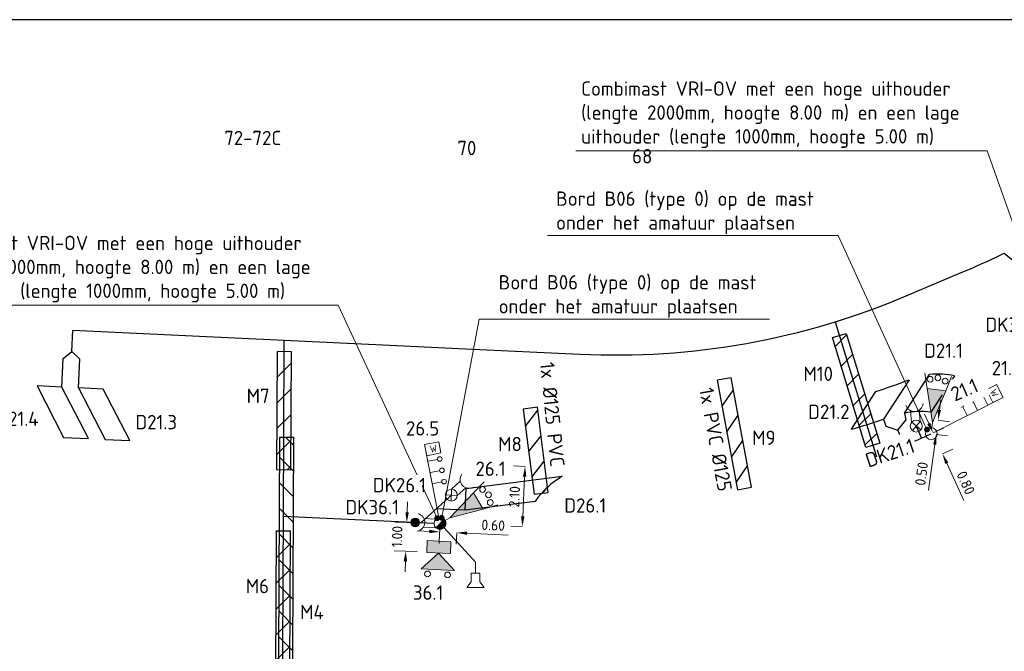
# Model space of a CAD drawing. Header units: metres. Extents: x 196669 to 197699, y 355514 to 356669.
# Tile 8 of 20: x 197149 to 197183, y 355721 to 355743. Entities that reach past the tile are written whole.
import ezdxf
from ezdxf import colors
from ezdxf.entities.mleader import LeaderData, LeaderLine
from ezdxf.enums import TextEntityAlignment as Align
from ezdxf.math import Vec2, Vec3

# ---------------------------------------------------------------- set-up
doc = ezdxf.new("R2010")
doc.units = ezdxf.units.M
doc.layers.get('Defpoints').update_dxf_attribs({"color": 151})
for name, color, linetype, lineweight in [('B-WE-KL-MANTELBUIS-T25', 7, 'Continuous', 25), ('B-WE-OG-BEBOUWING_HUISNUMMER-T35', 252, 'Continuous', 9), ('N-WE-KL-MANTELBUIS-G', 4, 'Continuous', 25), ('N-WE-KL-MANTELBUIS-T25', 4, 'Continuous', 25), ('N-WE-KL-VRI_KABEL-G', 30, 'Continuous', 30), ('N-WE-KL-VRI_UITSLIJPER-G', 130, 'Continuous', 30), ('N-WE-VW-VRI-ONTRUIMINGSTIJDEN_OTTO-G', 7, 'Continuous', 25), ('N-WE-VW-VRI-SYMBOOL-G', 7, 'Continuous', 13), ('N-WE-VW-VRI-T25', 7, 'Continuous', 20), ('N-WE-VW-VRI_DETECTIELUS-G', 3, 'Continuous', 30), ('N-WE-VW-VRI_DETECTIELUS-T25', 7, 'Continuous', 30), ('V-WE-KL-MANTELBUIS-G', 1, 'Continuous', 25), ('V-WE-KL-MANTELBUIS-T25', 1, 'Continuous', 25), ('X-XX-AL-M', 7, 'Continuous', 13)]:
    doc.layers.add(name, color=color, linetype=linetype, lineweight=lineweight)
doc.styles.add('ISO', font='ISO.shx')
doc.styles.add('NLCS-ISO-M200-T18', font='NLCS-ISO.ttf', dxfattribs={"height": 0.36})
doc.styles.add('NLCS-ISO-M200-T25', font='NLCS-ISO.ttf', dxfattribs={"height": 0.5})
doc.dimstyles.new('NLCS-M200-T18-PIJL_L2_H1', dxfattribs={"dimscale": 0.2, "dimtxt": 2.5, "dimasz": 1.8, "dimexe": 2, "dimexo": 2, "dimgap": 0.7, "dimtad": 1, "dimzin": 0, "dimdsep": 46, "dimtxsty": 'NLCS-ISO-M200-T18', "dimcen": 0, "dimdle": 2, "dimclrd": 256, "dimclre": 256, "dimclrt": 256, "dimadec": 1, "dimazin": 0, "dimtfac": 1, "dimtdec": 3, "dimtofl": 0, "dimtmove": 0, "dimatfit": 3, "dimfxl": 2, "dimfxlon": 1, "dimtfillclr": 256, "dimtolj": 1, "dimtzin": 0, "dimlwd": -1, "dimlwe": -1, "dimarcsym": 0})

# ---------------------------------------------------------------- blocks, each defined once
blk = doc.blocks.new('Drukknop met waitsignalering_1')
at = {"layer": 'N-WE-VW-VRI-SYMBOOL-G', "linetype": 'Continuous', "extrusion": (0, 0, -1)}
blk.add_hatch(color=256, dxfattribs=at).paths.add_polyline_path([(-1.018, 0.002, 1), (-0.718, 0.002, 1)])
at = {"layer": 'N-WE-VW-VRI-SYMBOOL-G'}
for p, q in [((0.134, 0.157), (0.574, 0.157)), ((0.15, -0.143), (0.565, -0.143))]:
    blk.add_line(p, q, dxfattribs=at)
blk.add_circle((0.868, 0.002), 0.15, dxfattribs=at)
blk.add_arc((0.836, 0), 0.306, 101.0944, 258.9056, dxfattribs=at)
blk = doc.blocks.new('A$C98d8e760')
at = {"layer": 'N-WE-VW-VRI-SYMBOOL-G'}
for p, q in [((0.826, 0), (1.405, 0.579)), ((0.413, 0), (0, 0)), ((0.826, 0), (1.405, -0.579))]:
    blk.add_line(p, q, dxfattribs=at)
at = {"layer": 'N-WE-VW-VRI-SYMBOOL-G', "flags": 128}
for points in [[(0.413, 0.413), (0.826, 0.413), (0.826, -0.413), (0.413, -0.413)], [(0.826, 0), (1.405, 0.579), (1.405, -0.579)]]:
    blk.add_lwpolyline(points, close=True, dxfattribs=at)
at = {"layer": 'N-WE-VW-VRI-SYMBOOL-G'}
for centre in [(1.571, 0.35), (1.571, -0.35)]:
    blk.add_circle(centre, 0.1, dxfattribs=at)
at = {"layer": 'N-WE-VW-VRI-SYMBOOL-G', "extrusion": (0, 0, -1)}
blk.add_solid([(-0.413, 0.413), (-0.826, 0.413), (-0.413, -0.413), (-0.826, -0.413)], dxfattribs=at)
at = {"layer": 'N-WE-VW-VRI-SYMBOOL-G'}
blk.add_solid([(0.826, 0), (1.405, 0.579), (1.405, -0.579)], dxfattribs=at)
blk = doc.blocks.new('*U11')
at = {"layer": 'N-WE-VW-VRI-SYMBOOL-G'}
for p, q in [((-1.323, 0.25), (1.277, 0.25)), ((-0.123, 0.25), (-0.123, -0.09)), ((0.277, 0.25), (0.277, -0.09)), ((0.677, 0.25), (0.677, -0.09))]:
    blk.add_line(p, q, dxfattribs=at)
at = {"layer": 'N-WE-VW-VRI-SYMBOOL-G', "flags": 128}
blk.add_lwpolyline([(0.877, -0.25), (1.277, -0.25), (1.277, 0.25), (0.877, 0.25)], close=True, dxfattribs=at)
at = {"layer": 'N-WE-VW-VRI-SYMBOOL-G'}
for centre in [(-0.123, -0.17), (0.277, -0.17), (0.677, -0.17)]:
    blk.add_circle(centre, 0.08, dxfattribs=at)
at = {"layer": 'N-WE-VW-VRI-SYMBOOL-G', "style": 'ISO'}
blk.add_text('W', height=0.25, rotation=270, dxfattribs=at).set_placement((0.948, 0.1))
blk = doc.blocks.new('Lantaarn 3 x 200 mm LED2 met fietssjabloon_1')
at = {"layer": 'N-WE-VW-VRI-SYMBOOL-G'}
for p, q in [((1.343, 0.331), (1.859, 0.469)), ((0.186, 0), (0, 0)), ((1.343, -0.331), (1.859, -0.469))]:
    blk.add_line(p, q, dxfattribs=at)
at = {"layer": 'N-WE-VW-VRI-SYMBOOL-G', "flags": 128}
blk.add_lwpolyline([(0.186, 0), (1.343, 0.331), (1.343, -0.331)], close=True, dxfattribs=at)
at = {"layer": 'N-WE-VW-VRI-SYMBOOL-G'}
for centre in [(1.674, 0.265), (1.757, 0), (1.674, -0.265)]:
    blk.add_circle(centre, 0.1, dxfattribs=at)
blk.add_solid([(0.186, 0), (1.343, 0.331), (1.343, -0.331)], dxfattribs=at)
blk = doc.blocks.new('Mast met drukknop_1')
at = {"layer": 'N-WE-VW-VRI-SYMBOOL-G'}
for p, q in [((-0.146, -0.146), (0.146, 0.146)), ((-0.146, 0.146), (0.146, -0.146)), ((0.142, 0.15), (0.556, 0.15)), ((0.143, -0.15), (0.548, -0.15))]:
    blk.add_line(p, q, dxfattribs=at)
blk.add_circle((0, 0), 0.207, dxfattribs=at)
blk.add_arc((0.818, -0.007), 0.306, 101.0944, 258.9056, dxfattribs=at)
blk = doc.blocks.new('Rateltikker_1')
at = {"layer": 'N-WE-VW-VRI-SYMBOOL-G', "flags": 128}
blk.add_lwpolyline([(1.757, 0.787), (1.383, 0.857), (0, 0)], dxfattribs=at)
blk.add_lwpolyline([(2.079, 0.879), (2.303, 0.99), (2.193, 0.4), (2.024, 0.584), (1.729, 0.639), (1.784, 0.934)], close=True, dxfattribs=at)
blk = doc.blocks.new('*D997')
at = {"layer": 'Defpoints', "color": 0, "transparency": 16777216}
for p in [(197166.624, 355727.484), (197166.274, 355725.396), (197166.524, 355725.384)]:
    blk.add_point(p, dxfattribs=at)
at = {"layer": 'X-XX-AL-M', "transparency": 16777216}
for p, q in [((197166.373, 355727.496), (197165.973, 355727.514)), ((197166.356, 355727.136), (197166.291, 355725.756)), ((197166.274, 355725.396), (197165.874, 355725.415))]:
    blk.add_line(p, q, dxfattribs=at)
for points in [[(197166.296, 355727.139), (197166.416, 355727.133), (197166.373, 355727.496)], [(197166.231, 355725.759), (197166.351, 355725.753), (197166.274, 355725.396)]]:
    blk.add_solid(points, dxfattribs=at)
at = {"layer": 'X-XX-AL-M', "transparency": 16777216, "insert": (197166.003, 355726.439), "char_height": 0.36, "attachment_point": 5, "rotation": 87.2883, "style": 'NLCS-ISO-M200-T18'}
blk.add_mtext('\\A1;2.10', dxfattribs=at)
blk = doc.blocks.new('*D998')
at = {"layer": 'Defpoints', "color": 0, "transparency": 16777216}
for p in [(197163.422, 355725.498), (197163.387, 355724.5)]:
    blk.add_point(p, dxfattribs=at)
at = {"layer": 'X-XX-AL-M', "transparency": 16777216}
for p, q in [((197162.26, 355725.898), (197162.272, 355726.258)), ((197162.647, 355725.525), (197161.847, 355725.553)), ((197162.612, 355724.527), (197161.813, 355724.555)), ((197162.2, 355724.181), (197162.187, 355723.821))]:
    blk.add_line(p, q, dxfattribs=at)
for points in [[(197162.2, 355725.901), (197162.32, 355725.896), (197162.247, 355725.539)], [(197162.14, 355724.183), (197162.26, 355724.179), (197162.212, 355724.541)]]:
    blk.add_solid(points, dxfattribs=at)
at = {"layer": 'X-XX-AL-M', "transparency": 16777216, "insert": (197161.91, 355725.051), "char_height": 0.36, "attachment_point": 5, "rotation": 87.9985, "style": 'NLCS-ISO-M200-T18', "bg_fill": 3, "box_fill_scale": 1.1, "bg_fill_color": 256, "bg_fill_true_color": 13158600, "bg_fill_transparency": 0}
blk.add_mtext('\\A1;1.00', dxfattribs=at)
at = {"layer": 'Defpoints', "color": 0, "transparency": 16777216}
blk.add_point((197162.212, 355724.541), dxfattribs=at)
blk = doc.blocks.new('*D999')
at = {"layer": 'Defpoints', "color": 0, "transparency": 16777216}
for p in [(197163.405, 355725.507), (197164.005, 355725.479), (197163.991, 355725.185)]:
    blk.add_point(p, dxfattribs=at)
at = {"layer": 'X-XX-AL-M', "transparency": 16777216}
for p, q in [((197163.032, 355725.231), (197162.672, 355725.248)), ((197163.392, 355725.214), (197163.373, 355724.814)), ((197163.991, 355725.185), (197163.972, 355724.786)), ((197164.35, 355725.168), (197165.781, 355725.101))]:
    blk.add_line(p, q, dxfattribs=at)
for points in [[(197163.035, 355725.291), (197163.029, 355725.171), (197163.392, 355725.214)], [(197164.353, 355725.228), (197164.348, 355725.108), (197163.991, 355725.185)]]:
    blk.add_solid(points, dxfattribs=at)
at = {"layer": 'X-XX-AL-M', "transparency": 16777216, "insert": (197165.261, 355725.446), "char_height": 0.36, "attachment_point": 5, "rotation": 357.2883, "style": 'NLCS-ISO-M200-T18'}
blk.add_mtext('\\A1;0.60', dxfattribs=at)
blk = doc.blocks.new('Combinatiemast openbare verlichting_2')
at = {"layer": 'N-WE-VW-VRI-SYMBOOL-G', "linetype": 'Continuous'}
blk.add_hatch(color=256, dxfattribs=at).paths.add_polyline_path([(-0.207, 0, 1), (0.207, 0)])
at = {"layer": 'N-WE-VW-VRI-SYMBOOL-G'}
blk.add_line((-0.207, 0), (0.207, 0), dxfattribs=at)
for start, end in [(360, 180), (180, 360)]:
    blk.add_arc((0, 0), 0.207, start, end, dxfattribs=at)
blk = doc.blocks.new('Universeelmast_1')
at = {"layer": 'N-WE-VW-VRI-SYMBOOL-G'}
blk.add_circle((0, 0), 0.207, dxfattribs=at)
blk = doc.blocks.new('*D1023')
at = {"layer": 'Defpoints', "color": 0, "transparency": 16777216}
for p in [(197180.533, 355728.636), (197180.864, 355727.908), (197180.925, 355727.935)]:
    blk.add_point(p, dxfattribs=at)
at = {"layer": 'X-XX-AL-M', "transparency": 16777216}
for p, q in [((197180.445, 355728.992), (197180.296, 355729.319)), ((197180.594, 355728.664), (197180.958, 355728.829)), ((197180.925, 355727.935), (197181.289, 355728.101)), ((197181.074, 355727.608), (197181.666, 355726.304))]:
    blk.add_line(p, q, dxfattribs=at)
for points in [[(197180.5, 355729.016), (197180.391, 355728.967), (197180.594, 355728.664)], [(197181.129, 355727.632), (197181.019, 355727.583), (197180.925, 355727.935)]]:
    blk.add_solid(points, dxfattribs=at)
at = {"layer": 'X-XX-AL-M', "transparency": 16777216, "insert": (197181.736, 355726.924), "char_height": 0.36, "attachment_point": 5, "rotation": 294.4344, "style": 'NLCS-ISO-M200-T18', "bg_fill": 3, "box_fill_scale": 1.1, "bg_fill_color": 256, "bg_fill_true_color": 13158600, "bg_fill_transparency": 0}
blk.add_mtext('\\A1;0.80', dxfattribs=at)
blk = doc.blocks.new('*D1024')
at = {"layer": 'Defpoints', "color": 0, "transparency": 16777216}
for p in [(197180.6, 355729.132), (197180.77, 355729.109), (197180.533, 355728.636)]:
    blk.add_point(p, dxfattribs=at)
at = {"layer": 'X-XX-AL-M', "transparency": 16777216}
for p, q in [((197180.818, 355729.466), (197180.866, 355729.822)), ((197180.77, 355729.109), (197181.166, 355729.055)), ((197180.703, 355728.613), (197181.099, 355728.56)), ((197180.655, 355728.257), (197180.44, 355726.667))]:
    blk.add_line(p, q, dxfattribs=at)
for points in [[(197180.758, 355729.474), (197180.877, 355729.458), (197180.77, 355729.109)], [(197180.595, 355728.265), (197180.714, 355728.249), (197180.703, 355728.613)]]:
    blk.add_solid(points, dxfattribs=at)
at = {"layer": 'X-XX-AL-M', "transparency": 16777216, "insert": (197180.195, 355727.241), "char_height": 0.36, "attachment_point": 5, "rotation": 82.3202, "style": 'NLCS-ISO-M200-T18', "bg_fill": 3, "box_fill_scale": 1.1, "bg_fill_color": 256, "bg_fill_true_color": 13158600, "bg_fill_transparency": 0}
blk.add_mtext('\\A1;0.50', dxfattribs=at)
blk = doc.blocks.new('_Dot')
at = {"color": 0, "linetype": 'ByBlock', "lineweight": -2}
blk.add_line((-0.5, 0), (-1, 0), dxfattribs=at)
at = {"color": 0, "linetype": 'ByBlock', "const_width": 0.5}
blk.add_lwpolyline([(-0.25, 0, 1), (0.25, 0, 1)], format="xyb", close=True, dxfattribs=at)

msp = doc.modelspace()

# ---------------------------------------------------------------- hatches: boundary and pattern name
at = {"layer": 'N-WE-KL-MANTELBUIS-G'}
h = msp.add_hatch(dxfattribs=at)
h.set_pattern_fill('ANSI31', color=256, scale=0.2, angle=359.7697667)
h.paths.add_polyline_path([(197157.704, 355727.384), (197158.204, 355727.382), (197158.223, 355731.497), (197157.723, 355731.499)])
h.paths.add_polyline_path([(197158.194, 355725.251), (197157.694, 355725.253), (197157.661, 355717.936), (197158.161, 355717.934)])
at = {"layer": 'V-WE-KL-MANTELBUIS-G'}
h = msp.add_hatch(dxfattribs=at)
h.set_pattern_fill('ANSI31', color=256, scale=0.2, angle=190.5055229)
h.paths.add_polyline_path([(197173.774, 355726.685), (197174.266, 355726.776), (197173.558, 355730.59), (197173.067, 355730.499)])
h = msp.add_hatch(dxfattribs=at)
h.set_pattern_fill('ANSI31', color=256, scale=0.2, angle=187.2335477)
h.paths.add_polyline_path([(197166.307, 355729.497), (197166.684, 355726.529), (197167.18, 355726.592), (197166.803, 355729.559)])
h = msp.add_hatch(dxfattribs=at)
h.set_pattern_fill('ANSI31', color=256, scale=0.2, angle=90)
h.paths.add_polyline_path([(197157.806, 355728.503), (197157.766, 355718.503), (197158.266, 355718.501), (197158.306, 355728.501)])

# ---------------------------------------------------------------- linework, layer by layer
at = {"layer": 'N-WE-KL-MANTELBUIS-G'}
msp.add_line((197157.696, 355725.253), (197158.196, 355725.251), dxfattribs=at)
at = {"layer": 'N-WE-KL-MANTELBUIS-G', "flags": 128}
msp.add_lwpolyline([(197158.205, 355727.382), (197158.223, 355731.497), (197157.723, 355731.499), (197157.705, 355727.384)], close=True, dxfattribs=at)
msp.add_lwpolyline([(197157.696, 355725.253), (197157.664, 355717.936), (197158.164, 355717.934), (197158.196, 355725.251)], dxfattribs=at)
at = {"layer": 'N-WE-KL-VRI_KABEL-G'}
for p, q in [((197150.571, 355731.498), (197150.607, 355732.247)), ((197179.363, 355728.764), (197179.564, 355728.212)), ((197164.028, 355725.978), (197163.274, 355726.014))]:
    msp.add_line(p, q, dxfattribs=at)
at = {"layer": 'N-WE-KL-VRI_KABEL-G', "flags": 128}
for points in [[(197181.493, 355734.22), (197181.978, 355734.425, 0.015081), (197183.071, 355734.928), (197186.834, 355731.915)], [(197150.607, 355732.247), (197161.897, 355731.712), (197164.295, 355731.598), (197168.283, 355731.41, 0.112565), (197179.663, 355733.443), (197181.493, 355734.22)], [(197178.619, 355727.831, 0.01424), (197180.533, 355728.636)]]:
    msp.add_lwpolyline(points, format="xyb", dxfattribs=at)
for points in [[(197157.956, 355728.502), (197157.978, 355731.898)], [(197150.271, 355731.262), (197150.571, 355731.498), (197150.848, 355731.235)], [(197178.95, 355728.903), (197179.363, 355728.764), (197179.651, 355729.108)], [(197180.009, 355728.902), (197180.194, 355728.484)], [(197163.802, 355726.494), (197162.75, 355725.538)], [(197157.945, 355725.766), (197163.199, 355725.517)]]:
    msp.add_lwpolyline(points, dxfattribs=at)
at = {"layer": 'N-WE-KL-VRI_KABEL-G'}
msp.add_lwpolyline([(197157.916, 355718.502), (197157.956, 355728.502)], dxfattribs=at)
at = {"layer": 'N-WE-KL-VRI_UITSLIJPER-G'}
for p, q in [((197150.224, 355730.263), (197150.271, 355731.262)), ((197150.8, 355730.236), (197150.848, 355731.235)), ((197179.605, 355729.354), (197179.651, 355729.108)), ((197178.871, 355729.141), (197178.95, 355728.903)), ((197164.278, 355725.967), (197164.028, 355725.978))]:
    msp.add_line(p, q, dxfattribs=at)
at = {"layer": 'N-WE-VW-VRI-ONTRUIMINGSTIJDEN_OTTO-G', "color": 254}
msp.add_lwpolyline([(197144.508, 355671.093), (197214.28, 355671.093), (197214.897, 355743.072), (197145.125, 355743.072)], close=True, dxfattribs=at)
at = {"layer": 'N-WE-VW-VRI_DETECTIELUS-G'}
for p, q in [((197179.605, 355729.354), (197180.476, 355730.699)), ((197181.343, 355730.659), (197180.523, 355729.392)), ((197150.224, 355730.263), (197149.359, 355730.304)), ((197149.359, 355730.304), (197150.285, 355728.508)), ((197151.15, 355728.467), (197150.224, 355730.263)), ((197151.665, 355730.195), (197150.8, 355730.236)), ((197150.8, 355730.236), (197151.727, 355728.44)), ((197152.592, 355728.399), (197151.665, 355730.195)), ((197179.764, 355730.52), (197178.871, 355729.141)), ((197177.754, 355728.795), (197178.602, 355730.105)), ((197150.285, 355728.508), (197151.15, 355728.467)), ((197151.727, 355728.44), (197152.592, 355728.399)), ((197164.314, 355726.727), (197167.668, 355727.156)), ((197164.278, 355725.967), (197164.314, 355726.727)), ((197166.721, 355726.279), (197164.278, 355725.967))]:
    msp.add_line(p, q, dxfattribs=at)
for centre, radius, start, end in [((197169.513, 355757.38), 28.75, 288.43, 290.8896), ((197180.199, 355726.159), 3.25, 84.278, 100.5376), ((197169.513, 355757.38), 29.75, 286.0818, 288.3348), ((197169.359, 355724.381), 3.25, 121.3538, 144.2638)]:
    msp.add_arc(centre, radius, start, end, dxfattribs=at)
at = {"layer": 'V-WE-KL-MANTELBUIS-G', "flags": 128}
for points in [[(197173.774, 355726.685), (197174.266, 355726.776), (197173.558, 355730.59), (197173.067, 355730.499)], [(197166.307, 355729.497), (197166.684, 355726.529), (197167.18, 355726.592), (197166.803, 355729.559)], [(197157.806, 355728.503), (197157.766, 355718.503), (197158.266, 355718.501), (197158.306, 355728.501)]]:
    msp.add_lwpolyline(points, close=True, dxfattribs=at)

# ---------------------------------------------------------------- block references
at = {"rotation": 267.1980273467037}
msp.add_blockref('A$C98d8e760', (197163.396, 355725.301), dxfattribs=at)
at = {"layer": 'N-WE-VW-VRI-SYMBOOL-G', "xscale": -1, "rotation": 206.8394190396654}
msp.add_blockref('*U11', (197181.786, 355729.549), dxfattribs=at)
at = {"layer": 'N-WE-VW-VRI-SYMBOOL-G'}
for name, p, rotation in [('Universeelmast_1', (197180.533, 355728.636), 359.1790063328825), ('*U11', (197163.358, 355727.057), 100.9941055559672), ('Drukknop met waitsignalering_1', (197163.404, 355725.508), 177.3779256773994), ('Combinatiemast openbare verlichting_2', (197163.405, 355725.507), 45), ('Rateltikker_1', (197163.545, 355725.355), 280.6249720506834)]:
    msp.add_blockref(name, p, dxfattribs=dict(at, rotation=rotation))

# ---------------------------------------------------------------- texts
at = {"layer": 'B-WE-OG-BEBOUWING_HUISNUMMER-T35', "style": 'NLCS-ISO-M200-T25'}
for s, p in [('66', (197178.77, 355739.873)), ('72-72C', (197156.876, 355738.948)), ('70', (197164.343, 355738.598)), ('68', (197170.457, 355738.311))]:
    msp.add_text(s, height=0.5, dxfattribs=at).set_placement(p, align=Align.MIDDLE)

# ---------------------------------------------------------------- next in the draw order: texts
at = {"layer": 'B-WE-KL-MANTELBUIS-T25', "char_height": 0.5, "attachment_point": 1, "style": 'NLCS-ISO-M200-T25', "bg_fill": 3, "box_fill_scale": 1.2, "bg_fill_color": 256, "bg_fill_transparency": 0}
for s, insert, width, rotation in [('1x %%C125 PVC', (197167.386, 355731.157), 3.74461, 275.7643), ('1x PVC %%C125', (197172.928, 355730.282), 3.70588, 280.5055)]:
    msp.add_mtext(s, dxfattribs=dict(at, insert=insert, width=width, rotation=rotation))
at = {"layer": 'N-WE-KL-MANTELBUIS-T25', "insert": (197156.635, 355723.574), "char_height": 0.5, "width": 0.64381, "attachment_point": 1, "style": 'NLCS-ISO-M200-T25', "bg_fill": 3, "box_fill_scale": 1.2, "bg_fill_color": 256, "bg_fill_transparency": 0}
msp.add_mtext('M6', dxfattribs=at)
at = {"layer": 'N-WE-VW-VRI-T25', "char_height": 0.5, "attachment_point": 2, "style": 'NLCS-ISO-M200-T25', "bg_fill": 3, "box_fill_scale": 1.2, "bg_fill_color": 256, "bg_fill_transparency": 0}
for s, insert, width in [('DK31.1', (197183.3, 355732.687), 1.37838), ('21.5', (197183.167, 355731.176), 1.16931), ('26.1', (197165.168, 355727.666), 1.37838), ('36.1', (197162.992, 355723.346), 1.10941)]:
    msp.add_mtext(s, dxfattribs=dict(at, insert=insert, width=width))
at = {"layer": 'N-WE-VW-VRI_DETECTIELUS-T25', "insert": (197180.96, 355731.782), "char_height": 0.5, "attachment_point": 2, "style": 'NLCS-ISO-M200-T25', "bg_fill": 2}
msp.add_mtext('D21.1', dxfattribs=at)
at = {"layer": 'N-WE-VW-VRI_DETECTIELUS-T25', "char_height": 0.5, "attachment_point": 2, "style": 'NLCS-ISO-M200-T25', "bg_fill": 3, "box_fill_scale": 1.2, "bg_fill_color": 256, "bg_fill_transparency": 0}
for s, insert in [('D21.2', (197176.962, 355729.65)), ('D26.1', (197168.471, 355726.385))]:
    msp.add_mtext(s, dxfattribs=dict(at, insert=insert))
at = {"layer": 'V-WE-KL-MANTELBUIS-T25', "char_height": 0.5, "width": 0.64381, "attachment_point": 1, "style": 'NLCS-ISO-M200-T25', "bg_fill": 3, "box_fill_scale": 1.2, "bg_fill_color": 256, "bg_fill_transparency": 0}
for s, insert in [('M9', (197174.289, 355728.744)), ('M4', (197158.53, 355722.669))]:
    msp.add_mtext(s, dxfattribs=dict(at, insert=insert))

# ---------------------------------------------------------------- next in the draw order: dimensions: what is measured, and where the dimension line sits
at = {"layer": 'X-XX-AL-M'}
for base, p1, p2, angle, picture, middle in [((197180.925, 355727.935), (197180.533, 355728.636), (197180.864, 355727.908), 294.4344, '*D1023', (197181.445, 355726.792)), ((197162.212, 355724.541), (197163.422, 355725.498), (197163.387, 355724.5), 267.9985, '*D998', (197162.23, 355725.04))]:
    dim = msp.add_linear_dim(base=base, p1=p1, p2=p2, angle=angle, dimstyle='NLCS-M200-T18-PIJL_L2_H1', override={"dimtfill": 1}, dxfattribs=at)
    dim.commit()
    dim.dimension.update_dxf_attribs({"geometry": picture, "text_midpoint": middle, "dimtype": 161})

# ---------------------------------------------------------------- next in the draw order: texts
at = {"layer": 'N-WE-VW-VRI-T25', "insert": (197161.041, 355726.325), "char_height": 0.5, "width": 1.37838, "attachment_point": 2, "style": 'NLCS-ISO-M200-T25', "bg_fill": 3, "box_fill_scale": 1.2, "bg_fill_color": 256, "bg_fill_transparency": 0}
msp.add_mtext('DK36.1', dxfattribs=at)
at = {"layer": 'N-WE-VW-VRI_DETECTIELUS-T25', "insert": (197168.469, 355726.385), "char_height": 0.5, "attachment_point": 2, "style": 'NLCS-ISO-M200-T25', "bg_fill": 3, "box_fill_scale": 1.2, "bg_fill_color": 256, "bg_fill_transparency": 0}
msp.add_mtext('D26.1', dxfattribs=at)
at = {"layer": 'V-WE-KL-MANTELBUIS-T25', "insert": (197165.434, 355728.526), "char_height": 0.5, "width": 0.64381, "attachment_point": 1, "style": 'NLCS-ISO-M200-T25', "bg_fill": 3, "box_fill_scale": 1.2, "bg_fill_color": 256, "bg_fill_transparency": 0}
msp.add_mtext('M8', dxfattribs=at)

# ---------------------------------------------------------------- next in the draw order: dimensions: what is measured, and where the dimension line sits
at = {"layer": 'X-XX-AL-M'}
dim = msp.add_linear_dim(base=(197180.77, 355729.109), p1=(197180.533, 355728.636), p2=(197180.6, 355729.132), angle=82.3202, dimstyle='NLCS-M200-T18-PIJL_L2_H1', override={"dimtfill": 1}, dxfattribs=at)
dim.commit()
dim.dimension.update_dxf_attribs({"geometry": '*D1024', "text_midpoint": (197180.512, 355727.198), "dimtype": 161})
for base, p1, p2, angle, picture, middle in [((197166.274, 355725.396), (197166.624, 355727.484), (197166.524, 355725.384), 267.2883, '*D997', (197166.322, 355726.423)), ((197163.991, 355725.185), (197163.405, 355725.507), (197164.005, 355725.479), 357.2883, '*D999', (197165.245, 355725.126))]:
    dim = msp.add_linear_dim(base=base, p1=p1, p2=p2, angle=angle, dimstyle='NLCS-M200-T18-PIJL_L2_H1', dxfattribs=at)
    dim.commit()
    dim.dimension.update_dxf_attribs({"geometry": picture, "text_midpoint": middle, "dimtype": 161})

# ---------------------------------------------------------------- next in the draw order: texts
at = {"layer": 'N-WE-VW-VRI-T25', "char_height": 0.5, "attachment_point": 2, "style": 'NLCS-ISO-M200-T25', "bg_fill": 2}
for s, insert, width, rotation in [('21.1', (197181.59, 355730.399), 1.05407, 23.2608), ('DK21.1', (197179.014, 355728.201), 1.37838, 18.4337)]:
    msp.add_mtext(s, dxfattribs=dict(at, insert=insert, width=width, rotation=rotation))

# ---------------------------------------------------------------- next in the draw order: leaders
at = {"layer": 'N-WE-VW-VRI-T25'}
ml = msp.add_multileader_mtext('Standard', dxfattribs=at)
ml.set_content('Combimast VRI-OV met een hoge uithouder (lengte 2000mm, hoogte 8.00 m) en een lage uithouder (lengte 1000mm, hoogte 5.00 m)', color=256, style='NLCS-ISO-M200-T25')
ml.set_leader_properties(color=256, linetype='ByLayer', lineweight=-1)
ml.set_arrow_properties(name='DOT')
ml.build(insert=Vec2(0, 0))
ml.multileader.update_dxf_attribs({"text_left_attachment_type": 5, "text_right_attachment_type": 5, "dogleg_length": 0.5, "arrow_head_size": 0.2})
ctx = ml.context
ctx.base_point, ctx.char_height, ctx.arrow_head_size, ctx.landing_gap_size, ctx.plane_origin, ctx.plane_x_axis, ctx.plane_y_axis = Vec3(197145.523, 355733.121), 0.5, 0.2, 0.18, Vec3(197155.158, 355743.768), Vec3(1, -0.000151), Vec3(0.000151, 1)
ctx.left_attachment, ctx.right_attachment = 5, 5
notes = []
notes.append((ctx, [(0, (1, 1, 0), (197159.858, 355733.119), (-1, 0.000151), 0.5, [(2, [(197163.306, 355725.688)], 0, [])])]))
ctx.mtext.insert, ctx.mtext.text_direction, ctx.mtext.rotation, ctx.mtext.width, ctx.mtext.defined_height, ctx.mtext.flow_direction = Vec3(197145.703, 355735.538), Vec3(1, -0.000151), 6.283034, 13.5461, 0.659, 5
ctx.mtext.has_bg_fill, ctx.mtext.bg_color, ctx.mtext.bg_scale_factor, ctx.mtext.bg_transparency, ctx.mtext.use_window_bg_color = 1, -1023410167, 1.5, 0, 1
for ctx, leaders in notes:
    for number, flags, end, landing, length, lines in leaders:
        leader = LeaderData()
        leader.index, (leader.has_last_leader_line, leader.has_dogleg_vector, leader.attachment_direction) = number, flags
        leader.last_leader_point, leader.dogleg_vector, leader.dogleg_length = Vec3(end), Vec3(landing), length
        for number, points, colour, breaks in lines:
            line = LeaderLine()
            line.index, line.vertices, line.color, line.breaks = number, Vec3.list(points), colors.encode_raw_color(colour), breaks
            leader.lines.append(line)
        ctx.leaders.append(leader)

# ---------------------------------------------------------------- next in the draw order: linework, layer by layer
at = {"layer": 'N-WE-VW-VRI_DETECTIELUS-G'}
msp.add_arc((197180.785, 355727.966), 2.75, 78.2906, 96.4634, dxfattribs=at)

# ---------------------------------------------------------------- next in the draw order: block references
at = {"layer": 'N-WE-VW-VRI-SYMBOOL-G'}
for name, p, rotation in [('Lantaarn 3 x 200 mm LED2 met fietssjabloon_1', (197180.558, 355728.841), 83.23469369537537), ('Mast met drukknop_1', (197180.009, 355728.902), 94.96565847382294), ('Mast met drukknop_1', (197163.802, 355726.494), 42.26681118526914), ('Lantaarn 3 x 200 mm LED2 met fietssjabloon_1', (197163.583, 355725.612), 30.53584640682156)]:
    msp.add_blockref(name, p, dxfattribs=dict(at, rotation=rotation))

# ---------------------------------------------------------------- next in the draw order: texts
at = {"layer": 'N-WE-KL-MANTELBUIS-T25', "insert": (197156.664, 355730.206), "char_height": 0.5, "width": 0.64381, "attachment_point": 1, "style": 'NLCS-ISO-M200-T25', "bg_fill": 3, "box_fill_scale": 1.2, "bg_fill_color": 256, "bg_fill_transparency": 0}
msp.add_mtext('M7', dxfattribs=at)
at = {"layer": 'N-WE-VW-VRI-T25', "insert": (197161.991, 355727.094), "char_height": 0.5, "width": 1.37838, "attachment_point": 2, "style": 'NLCS-ISO-M200-T25', "bg_fill": 3, "box_fill_scale": 1.2, "bg_fill_color": 256, "bg_fill_transparency": 0}
msp.add_mtext('DK26.1', dxfattribs=at)
at = {"layer": 'N-WE-VW-VRI_DETECTIELUS-T25', "char_height": 0.5, "attachment_point": 2, "style": 'NLCS-ISO-M200-T25', "bg_fill": 3, "box_fill_scale": 1.2, "bg_fill_color": 256, "bg_fill_transparency": 0}
for s, insert in [('D21.4', (197148.673, 355729.408)), ('D21.3', (197153.511, 355729.291))]:
    msp.add_mtext(s, dxfattribs=dict(at, insert=insert))

# ---------------------------------------------------------------- next in the draw order: leaders
at = {"layer": 'N-WE-VW-VRI-T25'}
ml = msp.add_multileader_mtext('Standard', dxfattribs=at)
ml.set_content('Bord B06 (type 0) op de mast onder het amatuur plaatsen', color=256, style='NLCS-ISO-M200-T25')
ml.set_leader_properties(color=256, linetype='ByLayer', lineweight=-1)
ml.set_arrow_properties(name='DOT')
ml.build(insert=Vec2(0, 0))
ml.multileader.update_dxf_attribs({"text_left_attachment_type": 5, "text_right_attachment_type": 5, "dogleg_length": 0.5, "arrow_head_size": 0.2})
ctx = ml.context
ctx.base_point, ctx.char_height, ctx.arrow_head_size, ctx.landing_gap_size, ctx.plane_origin, ctx.plane_x_axis, ctx.plane_y_axis = Vec3(197165.271, 355732.631), 0.5, 0.2, 0.18, Vec3(197171.612, 355742.719), Vec3(1, 0.000151), Vec3(-0.000151, 1)
ctx.left_attachment, ctx.right_attachment = 5, 5
notes = []
notes.append((ctx, [(0, (1, 1, 0), (197164.771, 355732.631), (1, 0.000151), 0.5, [(2, [(197163.463, 355725.706)], 0, [])])]))
ctx.mtext.insert, ctx.mtext.text_direction, ctx.mtext.rotation, ctx.mtext.width, ctx.mtext.defined_height, ctx.mtext.flow_direction = Vec3(197165.451, 355734.165), Vec3(1, 0.000151), 0.000151, 9.35185, 0.659, 5
ctx.mtext.has_bg_fill, ctx.mtext.bg_color, ctx.mtext.bg_scale_factor, ctx.mtext.bg_transparency, ctx.mtext.use_window_bg_color = 1, -1023410167, 1.5, 0, 1
for ctx, leaders in notes:
    for number, flags, end, landing, length, lines in leaders:
        leader = LeaderData()
        leader.index, (leader.has_last_leader_line, leader.has_dogleg_vector, leader.attachment_direction) = number, flags
        leader.last_leader_point, leader.dogleg_vector, leader.dogleg_length = Vec3(end), Vec3(landing), length
        for number, points, colour, breaks in lines:
            line = LeaderLine()
            line.index, line.vertices, line.color, line.breaks = number, Vec3.list(points), colors.encode_raw_color(colour), breaks
            leader.lines.append(line)
        ctx.leaders.append(leader)

# ---------------------------------------------------------------- next in the draw order: texts
at = {"layer": 'N-WE-VW-VRI-T25', "insert": (197162.799, 355729.073), "char_height": 0.5, "width": 1.16931, "attachment_point": 2, "style": 'NLCS-ISO-M200-T25', "bg_fill": 3, "box_fill_scale": 1.2, "bg_fill_color": 256, "bg_fill_transparency": 0}
msp.add_mtext('26.5', dxfattribs=at)

# ---------------------------------------------------------------- next in the draw order: leaders
at = {"layer": 'N-WE-VW-VRI-T25'}
ml = msp.add_multileader_mtext('Standard', dxfattribs=at)
ml.set_content('Bord B06 (type 0) op de mast onder het amatuur plaatsen', color=256, style='NLCS-ISO-M200-T25')
ml.set_leader_properties(color=256, linetype='ByLayer', lineweight=-1)
ml.set_arrow_properties(name='DOT')
ml.build(insert=Vec2(0, 0))
ml.multileader.update_dxf_attribs({"text_left_attachment_type": 5, "text_right_attachment_type": 5, "dogleg_length": 0.5, "arrow_head_size": 0.2})
ctx = ml.context
ctx.base_point, ctx.char_height, ctx.arrow_head_size, ctx.landing_gap_size, ctx.plane_origin, ctx.plane_x_axis, ctx.plane_y_axis = Vec3(197167.272, 355735.549), 0.5, 0.2, 0.18, Vec3(197172.222, 355745.696), Vec3(1, -0.000151), Vec3(0.000151, 1)
ctx.left_attachment, ctx.right_attachment = 5, 5
notes = []
notes.append((ctx, [(0, (1, 1, 0), (197177.282, 355735.547), (-1, 0.000151), 0.5, [(2, [(197180.384, 355728.779)], 0, [])])]))
ctx.mtext.insert, ctx.mtext.text_direction, ctx.mtext.rotation, ctx.mtext.width, ctx.mtext.defined_height, ctx.mtext.flow_direction = Vec3(197167.452, 355737.082), Vec3(1, -0.000151), 6.283034, 9.35185, 0.659, 5
ctx.mtext.has_bg_fill, ctx.mtext.bg_color, ctx.mtext.bg_scale_factor, ctx.mtext.bg_transparency, ctx.mtext.use_window_bg_color = 1, -1023410167, 1.5, 0, 1
for ctx, leaders in notes:
    for number, flags, end, landing, length, lines in leaders:
        leader = LeaderData()
        leader.index, (leader.has_last_leader_line, leader.has_dogleg_vector, leader.attachment_direction) = number, flags
        leader.last_leader_point, leader.dogleg_vector, leader.dogleg_length = Vec3(end), Vec3(landing), length
        for number, points, colour, breaks in lines:
            line = LeaderLine()
            line.index, line.vertices, line.color, line.breaks = number, Vec3.list(points), colors.encode_raw_color(colour), breaks
            leader.lines.append(line)
        ctx.leaders.append(leader)

# ---------------------------------------------------------------- next in the draw order: hatches: boundary and pattern name
at = {"layer": 'N-WE-KL-MANTELBUIS-G'}
h = msp.add_hatch(dxfattribs=at)
h.set_pattern_fill('ANSI31', color=256, scale=0.2)
h.paths.add_polyline_path([(197177.085, 355731.986), (197177.563, 355732.133), (197178.734, 355728.308), (197178.256, 355728.161)])

# ---------------------------------------------------------------- next in the draw order: linework, layer by layer
msp.add_lwpolyline([(197177.085, 355731.986), (197177.563, 355732.133), (197178.734, 355728.308), (197178.256, 355728.161)], close=True, dxfattribs=at)
at = {"layer": 'N-WE-KL-VRI_KABEL-G'}
msp.add_line((197177.178, 355732.536), (197178.619, 355727.831), dxfattribs=at)

# ---------------------------------------------------------------- next in the draw order: texts
at = {"layer": 'N-WE-KL-MANTELBUIS-T25', "insert": (197176.076, 355730.975), "char_height": 0.5, "width": 0.64381, "attachment_point": 1, "style": 'NLCS-ISO-M200-T25', "bg_fill": 3, "box_fill_scale": 1.2, "bg_fill_color": 256, "bg_fill_transparency": 0}
msp.add_mtext('M10', dxfattribs=at)

# ---------------------------------------------------------------- next in the draw order: leaders
at = {"layer": 'N-WE-VW-VRI-T25'}
ml = msp.add_multileader_mtext('Standard', dxfattribs=at)
ml.set_content('Combimast VRI-OV met een hoge uithouder (lengte 2000mm, hoogte 8.00 m) en een lage uithouder (lengte 1000mm, hoogte 5.00 m)', color=256, style='NLCS-ISO-M200-T25')
ml.set_leader_properties(color=256, linetype='ByLayer', lineweight=-1)
ml.set_arrow_properties(name='DOT')
ml.build(insert=Vec2(0, 0))
ml.multileader.update_dxf_attribs({"text_left_attachment_type": 5, "text_right_attachment_type": 5, "dogleg_length": 0.5, "arrow_head_size": 0.2})
ctx = ml.context
ctx.base_point, ctx.char_height, ctx.arrow_head_size, ctx.landing_gap_size, ctx.plane_origin, ctx.plane_x_axis, ctx.plane_y_axis = Vec3(197168.146, 355738.502), 0.5, 0.2, 0.18, Vec3(197203.178, 355743.304), Vec3(1, 0.000151), Vec3(-0.000151, 1)
ctx.left_attachment, ctx.right_attachment = 5, 5
notes = []
notes.append((ctx, [(1, (1, 1, 0), (197182.481, 355738.504), (-1, -0.000151), 0.5, [(2, [(197184.96, 355731.499)], 0, [])])]))
ctx.mtext.insert, ctx.mtext.text_direction, ctx.mtext.rotation, ctx.mtext.width, ctx.mtext.defined_height, ctx.mtext.flow_direction = Vec3(197168.326, 355740.919), Vec3(1, 0.000151), 0.000151, 13.52186, 0.659, 5
ctx.mtext.has_bg_fill, ctx.mtext.bg_color, ctx.mtext.bg_scale_factor, ctx.mtext.bg_transparency, ctx.mtext.use_window_bg_color = 1, -1023410167, 1.5, 0, 1
for ctx, leaders in notes:
    for number, flags, end, landing, length, lines in leaders:
        leader = LeaderData()
        leader.index, (leader.has_last_leader_line, leader.has_dogleg_vector, leader.attachment_direction) = number, flags
        leader.last_leader_point, leader.dogleg_vector, leader.dogleg_length = Vec3(end), Vec3(landing), length
        for number, points, colour, breaks in lines:
            line = LeaderLine()
            line.index, line.vertices, line.color, line.breaks = number, Vec3.list(points), colors.encode_raw_color(colour), breaks
            leader.lines.append(line)
        ctx.leaders.append(leader)

doc.saveas('drawing.dxf')
